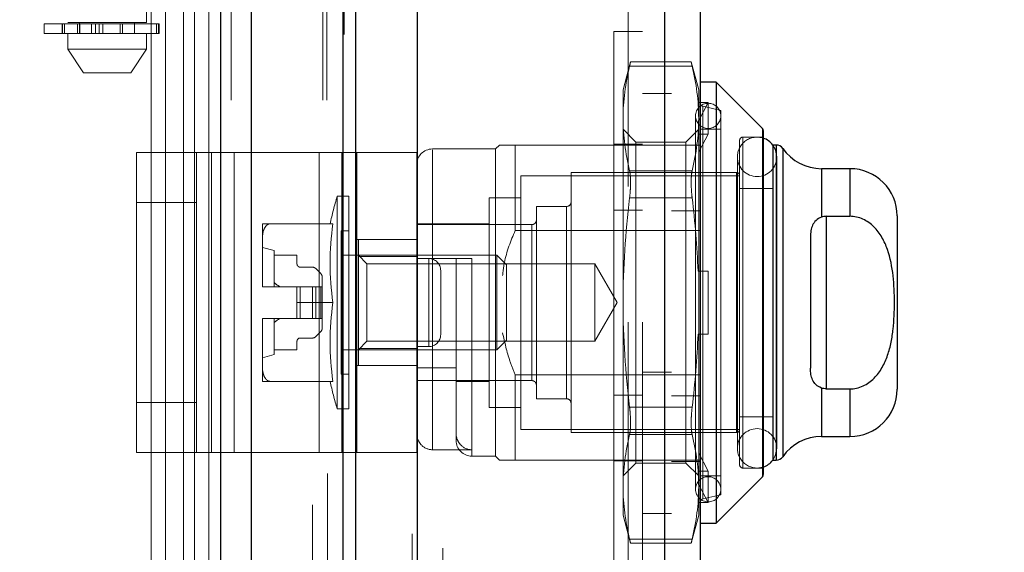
# Model space of a CAD drawing. Header units: inches. Extents: x 0.2 to 10.8, y 0.2 to 8.2.
# Tile 40 of 176: x 1.9144 to 2.0375, y 2.8939 to 2.9605. Entities that reach past the tile are written whole.
import ezdxf

# ---------------------------------------------------------------- set-up
doc = ezdxf.new("R2010")
doc.units = ezdxf.units.IN
doc.header["$MEASUREMENT"] = 0
doc.linetypes.add('HIDDEN', pattern=[0.07500000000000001, 0.05, -0.025])
doc.layers.add('DIMENSIONS', color=140, linetype='Continuous')
doc.styles.add('SLDTEXTSTYLE0', font='TXT', dxfattribs={"width": 0.7})
doc.dimstyles.new('SLDDIMSTYLE1', dxfattribs={"dimtxt": 0.0849609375, "dimasz": 0.13, "dimexe": 0, "dimexo": 0.0625, "dimgap": 0.021240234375, "dimtad": 0, "dimtih": 1, "dimtoh": 1, "dimlfac": 20, "dimrnd": 1e-09, "dimzin": 12, "dimdsep": 46, "dimtxsty": 'SLDTEXTSTYLE0', "dimsah": 1, "dimcen": 0.09, "dimadec": 0, "dimazin": 3, "dimtfac": 1, "dimtmove": 0, "dimatfit": 0, "dimfxl": 0, "dimfrac": 2, "dimtolj": 1, "dimtzin": 12, "dimarcsym": 0})

# ---------------------------------------------------------------- blocks, each defined once
blk = doc.blocks.new('_D_13')
at = {"layer": 'DIMENSIONS'}
for p, q in [((2.278416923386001, 2.837939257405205), (2.278416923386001, 3.087939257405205)), ((1.92813862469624, 2.837939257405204), (2.403416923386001, 2.837939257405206)), ((1.990853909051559, 2.746839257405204), (2.403416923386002, 2.746839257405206)), ((2.278416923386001, 2.506425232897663), (2.278416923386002, 2.746839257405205)), ((2.387854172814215, 2.506425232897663), (2.278416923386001, 2.506425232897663)), ((2.54104424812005, 2.506425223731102), (2.512514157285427, 2.506425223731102)), ((2.512514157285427, 2.506425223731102), (2.512514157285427, 2.371394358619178)), ((2.79351340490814, 2.506425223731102), (2.822043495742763, 2.506425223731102)), ((2.822043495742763, 2.506425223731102), (2.822043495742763, 2.371394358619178)), ((2.512514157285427, 2.371394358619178), (2.54104424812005, 2.371394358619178)), ((2.822043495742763, 2.371394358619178), (2.79351340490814, 2.371394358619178))]:
    blk.add_line(p, q, dxfattribs=at)
for points in [[(2.278416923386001, 2.837939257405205), (2.298416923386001, 2.967939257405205), (2.258416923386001, 2.967939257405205)], [(2.278416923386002, 2.746839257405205), (2.258416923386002, 2.616839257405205), (2.298416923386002, 2.616839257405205)]]:
    blk.add_solid(points, dxfattribs=at)
at = {"layer": 'DIMENSIONS', "char_height": 0.08333333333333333, "attachment_point": 1, "style": 'SLDTEXTSTYLE0'}
for s, insert in [('1.82', (2.541044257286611, 2.632867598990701)), ('46.3', (2.54104424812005, 2.478816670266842))]:
    blk.add_mtext(s, dxfattribs=dict(at, insert=insert))

msp = doc.modelspace()

# ---------------------------------------------------------------- linework, layer by layer
at = {"color": 7, "linetype": 'Continuous', "lineweight": 25}
for p, q in [((1.939580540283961, 2.750439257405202), (1.939580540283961, 5.117936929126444)), ((1.943398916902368, 2.750439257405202), (1.943398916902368, 5.117228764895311)), ((1.95484450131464, 2.750439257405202), (1.954844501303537, 5.111844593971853)), ((1.956426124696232, 2.750439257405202), (1.956426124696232, 5.111689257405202)), ((1.964107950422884, 5.096275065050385), (1.964107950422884, 2.766110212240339)), ((1.995020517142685, 5.090824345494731), (1.99502051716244, 2.771560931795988)), ((1.999482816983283, 5.08905725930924), (1.999482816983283, 2.773328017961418)), ((2.001451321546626, 2.952708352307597), (1.999482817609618, 2.952708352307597)), ((2.007241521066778, 2.946918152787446), (2.001451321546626, 2.952708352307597)), ((2.001451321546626, 2.952708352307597), (2.001451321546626, 2.897590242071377)), ((2.007241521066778, 2.946918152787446), (2.007241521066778, 2.903380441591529)), ((2.00735683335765, 2.94663976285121), (2.00735683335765, 2.90365883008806)), ((2.008537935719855, 2.944834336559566), (2.008537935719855, 2.905464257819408)), ((2.008982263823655, 2.944834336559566), (2.008555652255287, 2.944834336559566)), ((2.008982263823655, 2.944834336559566), (2.008982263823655, 2.905464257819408)), ((2.009789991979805, 2.944412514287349), (2.009789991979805, 2.905886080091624)), ((2.018183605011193, 2.941881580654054), (2.014636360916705, 2.941881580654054)), ((2.014636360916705, 2.941881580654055), (2.014636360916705, 2.935821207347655)), ((2.018183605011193, 2.941881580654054), (2.018183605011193, 2.935931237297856)), ((2.015230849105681, 2.935931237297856), (2.015230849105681, 2.914367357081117)), ((2.015230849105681, 2.935931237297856), (2.018183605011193, 2.935931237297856)), ((2.024089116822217, 2.935976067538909), (2.024089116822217, 2.914322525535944)), ((2.013262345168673, 2.933362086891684), (2.013262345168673, 2.91693650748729)), ((2.014636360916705, 2.91447738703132), (2.014636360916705, 2.90841701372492)), ((2.015230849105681, 2.914367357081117), (2.018183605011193, 2.914367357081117)), ((2.018183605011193, 2.914367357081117), (2.018183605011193, 2.90841701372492)), ((2.014636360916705, 2.90841701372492), (2.018183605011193, 2.90841701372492)), ((2.008555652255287, 2.905464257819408), (2.008982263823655, 2.905464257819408)), ((2.001451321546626, 2.897590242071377), (2.007241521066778, 2.903380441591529)), ((1.999482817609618, 2.897590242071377), (2.001451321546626, 2.897590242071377))]:
    msp.add_line(p, q, dxfattribs=at)
at = {"color": 7, "linetype": 'HIDDEN', "lineweight": 18}
for p, q in [((1.939580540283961, 5.117936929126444), (1.939580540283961, 2.750439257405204)), ((1.939580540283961, 5.117936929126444), (1.939580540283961, 2.750439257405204)), ((1.939580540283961, 2.750439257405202), (1.939580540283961, 5.117936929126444)), ((1.940853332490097, 2.750439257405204), (1.940853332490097, 5.117228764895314)), ((1.940853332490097, 2.750439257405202), (1.940853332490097, 5.117228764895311)), ((1.943398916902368, 2.750439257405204), (1.943398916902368, 5.117228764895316)), ((1.952298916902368, 2.750439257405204), (1.952298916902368, 5.111844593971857)), ((1.952298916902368, 2.750439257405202), (1.952298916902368, 5.111844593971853)), ((1.952826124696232, 2.750439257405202), (1.952826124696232, 5.111689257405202)), ((1.95484450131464, 2.750439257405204), (1.95484450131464, 5.111844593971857)), ((1.954997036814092, 2.75862799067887), (1.954997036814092, 5.103757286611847)), ((1.966643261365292, 2.764109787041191), (1.966643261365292, 5.098275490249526)), ((1.966643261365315, 2.764109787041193), (1.966643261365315, 5.098275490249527)), ((1.963482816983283, 5.096275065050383), (1.963482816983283, 2.766110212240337)), ((1.966388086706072, 2.766512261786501), (1.966388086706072, 5.095873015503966)), ((1.966693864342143, 2.766566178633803), (1.966693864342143, 5.09581909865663)), ((1.967925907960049, 2.767150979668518), (1.967925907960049, 5.095234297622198)), ((1.95695016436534, 2.767602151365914), (1.95695016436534, 5.09478505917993)), ((1.967330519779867, 5.09448681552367), (1.967330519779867, 2.767903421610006)), ((1.954032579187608, 5.092953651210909), (1.954032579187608, 2.769426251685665)), ((1.964046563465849, 5.092858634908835), (1.964046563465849, 2.76952664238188)), ((1.964062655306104, 2.76940081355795), (1.964062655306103, 5.092984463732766)), ((1.964333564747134, 2.769979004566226), (1.964333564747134, 5.092406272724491)), ((1.964333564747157, 2.769979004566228), (1.964333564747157, 5.092406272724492)), ((1.969364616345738, 2.770695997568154), (1.969364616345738, 5.091692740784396)), ((1.975871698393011, 5.091942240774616), (1.975871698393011, 2.770446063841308)), ((1.976730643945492, 2.769889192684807), (1.976730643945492, 5.09249608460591)), ((1.967944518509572, 2.771679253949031), (1.967944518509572, 5.090706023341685)), ((1.994395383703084, 5.090824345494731), (1.994395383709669, 2.771560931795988)), ((1.994395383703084, 2.771560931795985), (1.994395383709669, 5.090824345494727)), ((1.995020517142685, 2.771560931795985), (1.99502051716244, 5.090824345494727)), ((1.976380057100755, 2.77307063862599), (1.976380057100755, 5.089314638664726)), ((1.977438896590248, 2.772313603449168), (1.977438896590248, 5.090053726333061)), ((1.995882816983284, 5.089057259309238), (1.995882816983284, 2.773328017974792)), ((1.9590121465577, 2.774365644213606), (1.9590121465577, 5.088018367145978)), ((1.982390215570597, 2.773852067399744), (1.982390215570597, 5.088533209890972)), ((1.982649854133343, 2.774290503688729), (1.982649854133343, 5.088094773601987)), ((1.954735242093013, 5.083694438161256), (1.954735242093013, 2.778692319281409)), ((1.964736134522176, 2.779420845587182), (1.964736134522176, 5.082964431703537)), ((1.964736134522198, 2.779420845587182), (1.964736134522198, 5.082964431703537)), ((1.965241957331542, 2.778920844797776), (1.965241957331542, 5.083464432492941)), ((1.965241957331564, 2.778920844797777), (1.965241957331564, 5.083464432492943)), ((1.966486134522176, 5.083464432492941), (1.966486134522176, 2.778920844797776)), ((1.966486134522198, 2.778920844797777), (1.966486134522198, 5.083464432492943)), ((1.966736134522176, 2.779170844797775), (1.966736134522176, 5.083214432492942)), ((1.968486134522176, 5.083214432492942), (1.968486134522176, 2.779170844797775)), ((1.968736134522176, 2.778920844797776), (1.968736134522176, 5.083464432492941)), ((1.968736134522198, 5.083464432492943), (1.968736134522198, 2.778920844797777)), ((1.969440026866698, 2.778920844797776), (1.969440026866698, 5.083464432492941)), ((1.972019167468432, 2.779470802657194), (1.972019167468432, 5.082923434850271)), ((1.97494239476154, 2.778920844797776), (1.97494239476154, 5.083464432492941)), ((1.977009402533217, 2.778920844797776), (1.977009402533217, 5.083464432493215)), ((1.977136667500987, 2.779318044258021), (1.977136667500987, 5.083067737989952)), ((1.980630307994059, 2.778920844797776), (1.980630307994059, 5.083464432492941)), ((1.982149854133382, 2.778920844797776), (1.982149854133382, 5.083464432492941)), ((1.982149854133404, 2.778920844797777), (1.982149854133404, 5.083464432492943)), ((1.964882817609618, 2.780717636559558), (1.964882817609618, 5.081667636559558)), ((1.970214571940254, 5.080716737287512), (1.970214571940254, 2.781651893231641)), ((1.97234762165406, 2.781497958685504), (1.97234762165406, 5.080887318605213)), ((1.972347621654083, 2.781497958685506), (1.972347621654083, 5.080887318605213)), ((1.97804536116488, 2.780940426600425), (1.97804536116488, 5.08144485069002)), ((1.964693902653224, 2.783068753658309), (1.964693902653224, 5.079316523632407)), ((1.964693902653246, 2.783068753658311), (1.964693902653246, 5.07931652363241)), ((1.974781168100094, 5.080227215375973), (1.974781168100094, 2.782158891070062)), ((1.964365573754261, 2.783532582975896), (1.964365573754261, 5.078852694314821)), ((1.964365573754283, 2.783532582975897), (1.964365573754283, 5.078852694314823)), ((1.955170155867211, 5.07686590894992), (1.955170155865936, 2.785539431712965)), ((1.955170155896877, 5.076844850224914), (1.955170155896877, 2.785519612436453)), ((1.957650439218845, 2.785986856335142), (1.957650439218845, 5.076398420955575)), ((1.951026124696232, 2.799889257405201), (1.951026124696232, 5.062439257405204)), ((1.951026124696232, 2.799889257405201), (1.951026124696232, 5.062439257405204)), ((1.951026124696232, 2.799889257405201), (1.951026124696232, 5.062439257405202)), ((1.951026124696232, 2.799889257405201), (1.951026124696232, 5.062439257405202)), ((1.990482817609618, 2.822717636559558), (1.990482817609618, 5.039667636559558)), ((1.990482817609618, 2.822717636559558), (1.990482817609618, 5.039667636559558)), ((1.990482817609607, 5.039667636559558), (1.990482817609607, 2.822717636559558)), ((1.990482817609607, 5.039667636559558), (1.990482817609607, 2.822717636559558)), ((1.992282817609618, 2.822717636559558), (1.992282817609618, 5.039667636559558)), ((1.930876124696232, 2.869089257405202), (1.930876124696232, 3.200189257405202)), ((1.930876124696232, 2.869089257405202), (1.930876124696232, 3.200189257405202)), ((1.932676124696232, 2.869089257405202), (1.932676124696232, 3.200189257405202)), ((1.936276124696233, 2.869089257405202), (1.936276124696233, 3.200189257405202)), ((1.938076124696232, 2.869089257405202), (1.938076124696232, 3.200189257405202)), ((1.938076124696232, 2.869089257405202), (1.938076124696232, 3.200189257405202)), ((1.920432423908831, 3.107801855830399), (1.920432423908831, 2.960164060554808)), ((1.93027494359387, 2.960164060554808), (1.93027494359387, 3.107801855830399)), ((1.934926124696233, 2.990264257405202), (1.934926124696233, 2.799889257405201)), ((1.917479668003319, 2.959967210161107), (1.931783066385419, 2.959967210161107)), ((1.917479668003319, 2.959967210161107), (1.917479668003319, 2.958786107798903)), ((1.919751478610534, 2.959967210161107), (1.919751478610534, 2.958786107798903)), ((1.919773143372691, 2.959967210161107), (1.919773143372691, 2.958786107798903)), ((1.919773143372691, 2.958786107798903), (1.919773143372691, 2.959967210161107)), ((1.920043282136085, 2.958786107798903), (1.920043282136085, 2.959967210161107)), ((1.920043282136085, 2.959967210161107), (1.920043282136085, 2.958786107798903)), ((1.925353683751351, 2.960164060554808), (1.920432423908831, 2.960164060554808)), ((1.921665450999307, 2.959967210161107), (1.921665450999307, 2.958786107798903)), ((1.921665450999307, 2.958786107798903), (1.921665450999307, 2.959967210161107)), ((1.921908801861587, 2.960164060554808), (1.921908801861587, 2.958786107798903)), ((1.921908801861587, 2.959967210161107), (1.921908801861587, 2.958786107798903)), ((1.921952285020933, 2.958786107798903), (1.921952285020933, 2.959967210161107)), ((1.921952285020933, 2.959967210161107), (1.921952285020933, 2.958786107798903)), ((1.921957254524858, 2.958786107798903), (1.921957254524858, 2.959967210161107)), ((1.923421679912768, 2.958786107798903), (1.923421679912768, 2.959967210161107)), ((1.923421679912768, 2.959967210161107), (1.923421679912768, 2.958786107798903)), ((1.923930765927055, 2.959967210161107), (1.923930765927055, 2.958786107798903)), ((1.923930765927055, 2.958786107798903), (1.923930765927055, 2.959967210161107)), ((1.924365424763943, 2.958786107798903), (1.924365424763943, 2.959967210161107)), ((1.924365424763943, 2.959967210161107), (1.924365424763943, 2.958786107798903)), ((1.924808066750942, 2.959967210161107), (1.924808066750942, 2.958786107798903)), ((1.924808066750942, 2.958786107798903), (1.924808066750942, 2.959967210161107)), ((1.93027494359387, 2.960164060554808), (1.925353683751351, 2.960164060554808)), ((1.927002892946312, 2.958786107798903), (1.927002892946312, 2.959967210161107)), ((1.927002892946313, 2.959967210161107), (1.927002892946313, 2.958786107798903)), ((1.927276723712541, 2.959967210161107), (1.927276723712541, 2.958786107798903)), ((1.927276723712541, 2.958786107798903), (1.927276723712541, 2.959967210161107)), ((1.928798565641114, 2.958786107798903), (1.928798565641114, 2.960164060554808)), ((1.931546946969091, 2.958786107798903), (1.931546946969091, 2.959967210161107)), ((1.931546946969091, 2.959967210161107), (1.931546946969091, 2.958786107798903)), ((1.931783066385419, 2.958786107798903), (1.931783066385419, 2.959967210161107)), ((1.931783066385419, 2.959967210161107), (1.931783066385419, 2.958786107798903)), ((1.931783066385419, 2.959967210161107), (1.931855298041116, 2.959967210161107)), ((1.931855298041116, 2.958786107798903), (1.931855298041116, 2.959967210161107)), ((1.931783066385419, 2.958786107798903), (1.917479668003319, 2.958786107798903)), ((1.920432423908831, 2.958786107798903), (1.920432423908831, 2.956817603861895)), ((1.93027494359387, 2.956817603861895), (1.93027494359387, 2.958786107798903)), ((1.931855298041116, 2.958786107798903), (1.931783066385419, 2.958786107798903)), ((1.988682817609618, 2.891299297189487), (1.988682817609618, 2.958999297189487)), ((1.992282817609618, 2.958999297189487), (1.988682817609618, 2.958999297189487)), ((1.920432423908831, 2.956817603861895), (1.925353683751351, 2.956817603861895)), ((1.920432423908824, 2.956817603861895), (1.922400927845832, 2.953864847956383)), ((1.925353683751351, 2.956817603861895), (1.93027494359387, 2.956817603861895)), ((1.928306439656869, 2.953864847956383), (1.930274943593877, 2.956817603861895)), ((1.99077552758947, 2.955226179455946), (1.989837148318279, 2.951724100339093)), ((1.998471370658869, 2.954698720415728), (1.990651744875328, 2.954698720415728)), ((1.998471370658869, 2.954698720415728), (1.990651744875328, 2.954698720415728)), ((1.998359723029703, 2.955226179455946), (1.990763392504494, 2.955226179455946)), ((1.999285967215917, 2.951724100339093), (1.998347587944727, 2.955226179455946)), ((1.922400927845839, 2.953864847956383), (1.925353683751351, 2.953864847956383)), ((1.925353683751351, 2.953864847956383), (1.928306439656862, 2.953864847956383)), ((1.98983714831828, 2.951724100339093), (1.98983714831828, 2.948163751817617)), ((1.999285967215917, 2.951724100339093), (1.999285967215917, 2.948163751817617)), ((1.995882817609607, 2.951292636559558), (1.992282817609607, 2.951292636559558)), ((1.999208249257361, 2.950132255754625), (1.999285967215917, 2.949878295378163)), ((2.000467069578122, 2.950132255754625), (1.999208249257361, 2.950132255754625)), ((1.999285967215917, 2.947916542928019), (2.000467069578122, 2.950132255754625)), ((2.002041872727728, 2.949165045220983), (1.999787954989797, 2.949685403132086)), ((1.999787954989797, 2.900613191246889), (1.999787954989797, 2.949597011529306)), ((2.000467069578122, 2.946195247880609), (2.000467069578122, 2.950132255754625)), ((1.98983714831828, 2.948163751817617), (1.98983714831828, 2.925149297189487)), ((1.998892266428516, 2.948476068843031), (1.998892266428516, 2.901822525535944)), ((1.999285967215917, 2.948163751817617), (1.999285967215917, 2.929086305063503)), ((2.002041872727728, 2.949165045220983), (2.002041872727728, 2.901133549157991)), ((1.99143557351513, 2.945204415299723), (1.989837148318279, 2.946802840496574)), ((1.999285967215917, 2.946802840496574), (1.997687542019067, 2.945204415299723)), ((2.002041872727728, 2.946802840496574), (1.999482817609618, 2.946802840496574)), ((2.007241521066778, 2.903380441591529), (2.007241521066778, 2.946918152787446)), ((2.000467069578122, 2.946195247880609), (1.999208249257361, 2.946195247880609)), ((1.999208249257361, 2.946195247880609), (1.999285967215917, 2.945941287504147)), ((1.999285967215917, 2.943979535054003), (2.000467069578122, 2.946195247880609)), ((2.004797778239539, 2.904480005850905), (2.004797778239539, 2.94581858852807)), ((2.00735683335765, 2.94581858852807), (2.004797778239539, 2.94581858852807)), ((1.973892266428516, 2.944342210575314), (1.966018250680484, 2.944342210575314)), ((1.974384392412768, 2.944834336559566), (1.973892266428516, 2.944342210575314)), ((1.973892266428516, 2.944342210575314), (1.973892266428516, 2.90595638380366)), ((1.976352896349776, 2.944834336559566), (1.976352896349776, 2.934170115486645)), ((1.976352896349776, 2.944834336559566), (1.995882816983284, 2.944834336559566)), ((1.988682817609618, 2.944924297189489), (1.992282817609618, 2.944924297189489)), ((1.99143557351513, 2.945204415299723), (1.99143557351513, 2.905094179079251)), ((1.997687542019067, 2.945204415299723), (1.99143557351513, 2.945204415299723)), ((1.995882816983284, 2.944834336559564), (1.999482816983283, 2.944834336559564)), ((1.997687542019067, 2.945204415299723), (1.997687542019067, 2.905094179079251)), ((2.004404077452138, 2.945424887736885), (2.004404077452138, 2.904873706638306)), ((2.008555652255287, 2.944834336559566), (2.008537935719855, 2.944834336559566)), ((2.008982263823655, 2.905464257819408), (2.008982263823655, 2.944834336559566)), ((2.009789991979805, 2.905886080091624), (2.009789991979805, 2.944412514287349)), ((1.929049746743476, 2.906400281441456), (1.929049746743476, 2.943900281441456)), ((1.929049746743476, 2.943900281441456), (1.938425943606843, 2.943900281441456)), ((1.936549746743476, 2.906400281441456), (1.936549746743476, 2.943900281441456)), ((1.938425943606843, 2.906400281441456), (1.938425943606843, 2.943900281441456)), ((1.938425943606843, 2.943900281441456), (1.951861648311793, 2.943900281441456)), ((1.94123784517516, 2.906400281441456), (1.94123784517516, 2.943900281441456)), ((1.951861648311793, 2.906400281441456), (1.951861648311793, 2.943900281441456)), ((1.951861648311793, 2.943900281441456), (1.956549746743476, 2.943900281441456)), ((1.95467354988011, 2.906400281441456), (1.95467354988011, 2.943900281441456)), ((1.956549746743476, 2.943900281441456), (1.956549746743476, 2.906400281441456)), ((1.964049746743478, 2.943900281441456), (1.956549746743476, 2.943900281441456)), ((1.964049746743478, 2.943900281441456), (1.964049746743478, 2.906400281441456)), ((1.966018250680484, 2.906764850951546), (1.966018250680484, 2.944251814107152)), ((2.00412651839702, 2.94335795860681), (2.00412651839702, 2.906940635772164)), ((2.009047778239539, 2.906940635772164), (2.009047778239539, 2.94335795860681)), ((2.014636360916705, 2.935821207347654), (2.014636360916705, 2.941881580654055)), ((2.018183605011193, 2.935931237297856), (2.018183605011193, 2.941881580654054)), ((1.977041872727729, 2.940995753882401), (1.977041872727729, 2.909302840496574)), ((2.004404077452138, 2.940995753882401), (1.977041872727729, 2.940995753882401)), ((1.983341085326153, 2.941389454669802), (1.983341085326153, 2.908909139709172)), ((2.004010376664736, 2.941389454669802), (1.983341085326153, 2.941389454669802)), ((1.99847137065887, 2.941628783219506), (1.990651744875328, 2.941628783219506)), ((1.998471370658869, 2.941628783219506), (1.990651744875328, 2.941628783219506)), ((2.004010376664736, 2.908909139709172), (2.004010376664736, 2.941389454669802)), ((2.008537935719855, 2.939420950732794), (2.004404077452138, 2.939420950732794)), ((1.954120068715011, 2.93843669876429), (1.954120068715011, 2.911861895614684)), ((1.955585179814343, 2.93843669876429), (1.954120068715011, 2.93843669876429)), ((1.955585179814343, 2.93843669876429), (1.955585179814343, 2.911861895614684)), ((1.973104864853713, 2.93823984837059), (1.973104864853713, 2.912058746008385)), ((1.977041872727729, 2.93823984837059), (1.973104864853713, 2.93823984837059)), ((1.99847137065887, 2.938219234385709), (1.990651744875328, 2.938219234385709)), ((1.998471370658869, 2.93821923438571), (1.990651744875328, 2.938219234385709)), ((1.936549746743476, 2.937650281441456), (1.929049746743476, 2.937650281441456)), ((1.979010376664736, 2.937157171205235), (1.979010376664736, 2.913141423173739)), ((1.982750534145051, 2.937157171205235), (1.979010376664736, 2.937157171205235)), ((1.982750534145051, 2.913141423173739), (1.982750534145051, 2.937157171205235)), ((1.988682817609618, 2.936699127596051), (1.992282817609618, 2.936699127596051)), ((1.995882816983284, 2.936609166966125), (1.999482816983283, 2.936609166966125)), ((2.015230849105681, 2.935931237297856), (2.015230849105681, 2.914367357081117)), ((1.944758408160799, 2.934991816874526), (1.944758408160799, 2.932930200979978)), ((1.953586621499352, 2.934991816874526), (1.94570457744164, 2.934991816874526)), ((1.973104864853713, 2.934991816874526), (1.964049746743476, 2.934991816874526)), ((1.978419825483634, 2.934893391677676), (1.964049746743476, 2.934893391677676)), ((1.978419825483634, 2.915405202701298), (1.978419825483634, 2.934802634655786)), ((1.954600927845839, 2.934105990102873), (1.954600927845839, 2.916192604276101)), ((1.955585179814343, 2.934105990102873), (1.954600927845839, 2.934105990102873)), ((1.976352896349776, 2.934170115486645), (1.999482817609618, 2.934170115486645)), ((1.944758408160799, 2.932930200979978), (1.944758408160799, 2.927210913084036)), ((1.946234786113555, 2.931645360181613), (1.944758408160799, 2.932039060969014)), ((1.964049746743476, 2.933025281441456), (1.956549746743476, 2.933025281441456)), ((1.956766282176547, 2.933023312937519), (1.956766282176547, 2.930889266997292)), ((1.956766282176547, 2.933023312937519), (1.964049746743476, 2.933023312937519)), ((1.946234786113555, 2.931645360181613), (1.946234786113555, 2.927117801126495)), ((1.946234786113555, 2.931054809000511), (1.949089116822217, 2.931054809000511)), ((1.949089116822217, 2.931054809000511), (1.949089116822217, 2.929972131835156)), ((1.974062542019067, 2.931054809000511), (1.954600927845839, 2.931054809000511)), ((1.957832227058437, 2.929988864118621), (1.956766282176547, 2.931054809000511)), ((1.956766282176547, 2.930889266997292), (1.964049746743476, 2.930889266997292)), ((1.956766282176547, 2.930889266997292), (1.956766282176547, 2.919409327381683)), ((1.974062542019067, 2.931054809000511), (1.974062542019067, 2.919243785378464)), ((1.975270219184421, 2.929847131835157), (1.974062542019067, 2.931054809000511)), ((1.949482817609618, 2.929578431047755), (1.951009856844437, 2.929578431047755)), ((1.957832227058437, 2.929988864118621), (1.957832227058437, 2.920309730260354)), ((1.986291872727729, 2.929988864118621), (1.957832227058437, 2.929988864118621)), ((1.964049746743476, 2.930661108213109), (1.968971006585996, 2.930661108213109)), ((1.965549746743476, 2.930650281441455), (1.964049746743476, 2.930650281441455)), ((1.965549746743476, 2.919650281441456), (1.965549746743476, 2.930650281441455)), ((1.965549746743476, 2.930650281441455), (1.965549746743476, 2.919650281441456)), ((1.968971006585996, 2.916994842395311), (1.968971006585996, 2.930661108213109)), ((1.970939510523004, 2.930661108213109), (1.970939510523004, 2.906043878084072)), ((1.975270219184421, 2.929847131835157), (1.975270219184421, 2.920451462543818)), ((1.986291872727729, 2.929988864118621), (1.986291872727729, 2.920309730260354)), ((1.989085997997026, 2.925149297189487), (1.986291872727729, 2.929988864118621)), ((1.951427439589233, 2.929405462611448), (1.952065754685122, 2.928767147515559)), ((1.952238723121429, 2.928349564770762), (1.952238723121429, 2.927117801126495)), ((1.967049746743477, 2.921150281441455), (1.967049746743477, 2.929150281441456)), ((1.999208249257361, 2.929086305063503), (2.000467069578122, 2.929086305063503)), ((1.999285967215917, 2.921212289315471), (1.999285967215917, 2.929086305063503)), ((2.000467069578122, 2.921212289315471), (2.000467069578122, 2.929086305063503)), ((1.944758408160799, 2.927210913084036), (1.944758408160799, 2.927117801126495)), ((1.944758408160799, 2.927117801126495), (1.94475901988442, 2.927117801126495)), ((1.94475901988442, 2.927117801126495), (1.949089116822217, 2.927117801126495)), ((1.949089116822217, 2.927117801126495), (1.949089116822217, 2.925149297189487)), ((1.949482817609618, 2.927117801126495), (1.949089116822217, 2.927117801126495)), ((1.949482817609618, 2.927117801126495), (1.949482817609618, 2.92318079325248)), ((1.951009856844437, 2.927117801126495), (1.949482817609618, 2.927117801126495)), ((1.949482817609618, 2.927117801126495), (1.949482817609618, 2.92318079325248)), ((1.951427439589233, 2.927117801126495), (1.951009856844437, 2.927117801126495)), ((1.951009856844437, 2.927117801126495), (1.951009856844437, 2.92318079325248)), ((1.951009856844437, 2.927117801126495), (1.951009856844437, 2.92318079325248)), ((1.951427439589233, 2.927117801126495), (1.951427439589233, 2.92318079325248)), ((1.952065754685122, 2.927117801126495), (1.951427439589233, 2.927117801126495)), ((1.951427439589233, 2.927117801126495), (1.951427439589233, 2.92318079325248)), ((1.952065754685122, 2.927117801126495), (1.952065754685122, 2.92318079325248)), ((1.952238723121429, 2.927117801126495), (1.952065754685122, 2.927117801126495)), ((1.952065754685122, 2.927117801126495), (1.952065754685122, 2.92318079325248)), ((1.952238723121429, 2.927117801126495), (1.952238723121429, 2.92318079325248)), ((1.953586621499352, 2.925149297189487), (1.949089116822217, 2.925149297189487)), ((1.949089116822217, 2.92318079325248), (1.949089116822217, 2.925149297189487)), ((1.986291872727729, 2.920309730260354), (1.989085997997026, 2.925149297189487)), ((1.98983714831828, 2.925149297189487), (1.98983714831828, 2.902134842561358)), ((1.944758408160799, 2.92318079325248), (1.944758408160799, 2.923087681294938)), ((1.944758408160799, 2.92318079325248), (1.94475901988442, 2.92318079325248)), ((1.944758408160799, 2.923087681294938), (1.944758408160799, 2.917368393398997)), ((1.94475901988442, 2.92318079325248), (1.949089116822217, 2.92318079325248)), ((1.946234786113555, 2.92318079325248), (1.946234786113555, 2.918653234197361)), ((1.949482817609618, 2.92318079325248), (1.949089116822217, 2.92318079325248)), ((1.951009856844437, 2.92318079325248), (1.949482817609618, 2.92318079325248)), ((1.951427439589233, 2.92318079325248), (1.951009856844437, 2.92318079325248)), ((1.952065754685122, 2.92318079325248), (1.951427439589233, 2.92318079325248)), ((1.952238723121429, 2.92318079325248), (1.952065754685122, 2.92318079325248)), ((1.952238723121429, 2.92318079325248), (1.952238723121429, 2.921949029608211)), ((1.952065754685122, 2.921531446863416), (1.951427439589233, 2.920893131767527)), ((1.999208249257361, 2.921212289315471), (2.000467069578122, 2.921212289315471)), ((1.999285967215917, 2.921212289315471), (1.999285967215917, 2.902134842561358)), ((1.949089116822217, 2.920326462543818), (1.949089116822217, 2.919243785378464)), ((1.951009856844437, 2.920720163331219), (1.949482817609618, 2.920720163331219)), ((1.956766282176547, 2.919243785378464), (1.957832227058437, 2.920309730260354)), ((1.957832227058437, 2.920309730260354), (1.986291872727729, 2.920309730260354)), ((1.974062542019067, 2.919243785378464), (1.975270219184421, 2.920451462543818)), ((1.944758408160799, 2.91825953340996), (1.946234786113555, 2.918653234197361)), ((1.949089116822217, 2.919243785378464), (1.946234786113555, 2.919243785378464)), ((1.954600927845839, 2.919243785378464), (1.974062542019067, 2.919243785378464)), ((1.956766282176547, 2.919409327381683), (1.956766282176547, 2.917275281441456)), ((1.956766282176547, 2.919409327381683), (1.964049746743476, 2.919409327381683)), ((1.965549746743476, 2.919650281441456), (1.964049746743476, 2.919650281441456)), ((1.944758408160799, 2.917368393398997), (1.944758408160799, 2.915306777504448)), ((1.964049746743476, 2.917275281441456), (1.956549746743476, 2.917275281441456)), ((1.954600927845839, 2.916192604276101), (1.955585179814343, 2.916192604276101)), ((1.964049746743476, 2.916994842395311), (1.968971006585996, 2.916994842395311)), ((1.968971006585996, 2.916994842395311), (1.968971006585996, 2.908830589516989)), ((1.976352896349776, 2.91612847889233), (1.976352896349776, 2.905464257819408)), ((1.976352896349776, 2.91612847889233), (1.999482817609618, 2.91612847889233)), ((1.992282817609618, 2.916467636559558), (1.995882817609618, 2.916467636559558)), ((1.953586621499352, 2.915306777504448), (1.945704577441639, 2.915306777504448)), ((1.964049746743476, 2.915405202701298), (1.978419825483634, 2.915405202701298)), ((1.968971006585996, 2.915306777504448), (1.973104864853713, 2.915306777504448)), ((1.988682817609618, 2.913599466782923), (1.992282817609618, 2.913599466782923)), ((2.014636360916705, 2.90841701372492), (2.014636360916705, 2.914477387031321)), ((2.018183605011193, 2.90841701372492), (2.018183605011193, 2.914367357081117)), ((1.936549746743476, 2.912650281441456), (1.929049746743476, 2.912650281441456)), ((1.979010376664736, 2.913141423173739), (1.982750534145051, 2.913141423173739)), ((1.995882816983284, 2.913509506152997), (1.999482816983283, 2.913509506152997)), ((1.954120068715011, 2.911861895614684), (1.955585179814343, 2.911861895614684)), ((1.973104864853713, 2.912058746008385), (1.977041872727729, 2.912058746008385)), ((1.998471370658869, 2.912079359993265), (1.990651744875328, 2.912079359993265)), ((1.998471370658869, 2.912079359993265), (1.990651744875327, 2.912079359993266)), ((2.004404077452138, 2.91087764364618), (2.008537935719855, 2.91087764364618)), ((1.968971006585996, 2.908830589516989), (1.968971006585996, 2.907924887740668)), ((1.977041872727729, 2.909302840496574), (2.004404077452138, 2.909302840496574)), ((1.983341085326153, 2.908909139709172), (2.004010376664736, 2.908909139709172)), ((1.998471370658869, 2.908669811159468), (1.990651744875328, 2.908669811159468)), ((1.998471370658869, 2.908669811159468), (1.990651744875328, 2.908669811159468)), ((1.929049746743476, 2.906400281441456), (1.938425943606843, 2.906400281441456)), ((1.938425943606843, 2.906400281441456), (1.951861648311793, 2.906400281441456)), ((1.951861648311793, 2.906400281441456), (1.956549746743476, 2.906400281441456)), ((1.964049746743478, 2.906400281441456), (1.956549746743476, 2.906400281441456)), ((1.966018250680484, 2.906764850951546), (1.970939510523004, 2.906764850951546)), ((2.000467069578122, 2.904103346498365), (1.999285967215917, 2.906319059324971)), ((1.970939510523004, 2.90595638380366), (1.973892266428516, 2.90595638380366)), ((1.973892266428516, 2.90595638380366), (1.974384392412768, 2.905464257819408)), ((1.976352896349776, 2.905464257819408), (1.999482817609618, 2.905464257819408)), ((1.988682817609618, 2.905374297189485), (1.992282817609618, 2.905374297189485)), ((1.989837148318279, 2.903495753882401), (1.99143557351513, 2.905094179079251)), ((1.99143557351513, 2.905094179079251), (1.997687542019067, 2.905094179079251)), ((1.995882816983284, 2.905284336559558), (1.999482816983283, 2.905284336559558)), ((1.997687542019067, 2.905094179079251), (1.999285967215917, 2.903495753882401)), ((2.008537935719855, 2.905464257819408), (2.008555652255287, 2.905464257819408)), ((1.999208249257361, 2.904103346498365), (1.999285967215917, 2.904357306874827)), ((1.999208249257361, 2.904103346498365), (2.000467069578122, 2.904103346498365)), ((2.000467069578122, 2.904103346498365), (2.000467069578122, 2.90016633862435)), ((2.004797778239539, 2.904480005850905), (2.00735683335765, 2.904480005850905)), ((1.999482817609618, 2.903495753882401), (2.002041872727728, 2.903495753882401)), ((1.98983714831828, 2.902134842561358), (1.98983714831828, 2.898574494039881)), ((2.000467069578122, 2.90016633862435), (1.999285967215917, 2.902382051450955)), ((1.999285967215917, 2.902134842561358), (1.999285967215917, 2.898574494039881)), ((1.999208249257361, 2.900166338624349), (1.999285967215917, 2.900420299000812)), ((1.999208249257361, 2.900166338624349), (2.000467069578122, 2.90016633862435)), ((1.999787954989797, 2.900613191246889), (2.002041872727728, 2.901133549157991)), ((1.989837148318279, 2.898574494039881), (1.99077552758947, 2.895072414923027)), ((1.992282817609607, 2.898792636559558), (1.995882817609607, 2.898792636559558)), ((1.998347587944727, 2.895072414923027), (1.999285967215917, 2.898574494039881)), ((1.998471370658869, 2.895599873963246), (1.990651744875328, 2.895599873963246)), ((1.998471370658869, 2.895599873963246), (1.990651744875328, 2.895599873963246)), ((1.990763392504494, 2.895072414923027), (1.998359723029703, 2.895072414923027))]:
    msp.add_line(p, q, dxfattribs=at)
at = {"color": 7, "linetype": 'HIDDEN', "lineweight": 18, "flags": 128}
for points in [[(1.952892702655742, 5.10379157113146), (1.952892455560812, 3.940455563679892), (1.952892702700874, 2.758583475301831)], [(1.952892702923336, 5.103791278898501), (1.952892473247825, 3.919013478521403), (1.952892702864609, 2.758591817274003)], [(1.954032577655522, 5.092967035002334), (1.954032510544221, 3.978602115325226), (1.954032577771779, 2.769419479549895)], [(1.954735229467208, 5.083693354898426), (1.954734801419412, 3.906823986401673), (1.954735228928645, 2.77869287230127)], [(1.959004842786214, 2.779709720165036), (1.959004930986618, 3.921905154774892), (1.959004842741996, 5.082669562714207)], [(2.009047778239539, 2.94335795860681), (2.008860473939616, 2.944299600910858), (2.008555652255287, 2.944834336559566)], [(2.008555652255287, 2.905464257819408), (2.008860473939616, 2.905998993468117), (2.009047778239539, 2.906940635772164)]]:
    msp.add_lwpolyline(points, dxfattribs=at)
at = {"color": 7, "linetype": 'HIDDEN', "lineweight": 18}
for centre, radius, start, end in [((2.000467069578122, 2.948476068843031), 0.001574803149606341, 0, 180), ((1.99987651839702, 2.950069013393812), 0.0003937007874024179, 180.0000000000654, 256.9999999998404), ((2.000467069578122, 2.948476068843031), 0.001574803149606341, 180, 0), ((2.00658714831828, 2.94335795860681), 0.002460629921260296, 71.77194722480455, 180), ((2.004797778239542, 2.945424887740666), 0.0003937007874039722, 90.00000000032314, 179.9999999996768), ((1.966018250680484, 2.942373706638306), 0.001968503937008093, 90, 180), ((2.00658714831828, 2.94335795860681), 0.002460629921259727, 180, 0), ((2.004010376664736, 2.940995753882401), 0.0003937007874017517, 0, 90), ((1.998270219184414, 2.925149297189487), 0.04610629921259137, 163.2503397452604, 167.6739543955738), ((1.982750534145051, 2.937747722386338), 0.0005905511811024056, 270.0000000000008, 0), ((1.987061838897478, 2.930070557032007), 0.03383502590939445, 171.6367379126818, 188.3632620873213), ((1.978419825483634, 2.935483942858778), 0.0005905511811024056, 270.0000000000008, 0), ((1.949482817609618, 2.929972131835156), 0.0003937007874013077, 180, 270.0000000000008), ((1.951009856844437, 2.928987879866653), 0.0005905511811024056, 45, 90), ((1.965549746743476, 2.929150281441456), 0.001500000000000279, 0, 90), ((1.951648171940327, 2.928349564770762), 0.0005905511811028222, 0, 45.00000000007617), ((1.951731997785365, 2.92721016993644), 0.006973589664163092, 179.9938942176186, 180.7589344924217), ((1.951731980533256, 2.927210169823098), 0.006973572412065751, 179.9938932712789, 180.7589354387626), ((1.987061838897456, 2.920228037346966), 0.03383502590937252, 171.6367379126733, 188.3632620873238), ((1.951731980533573, 2.923088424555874), 0.006973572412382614, 179.2410645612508, 180.0061067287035), ((1.951731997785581, 2.923088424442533), 0.006973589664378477, 179.241065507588, 180.0061057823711), ((1.951648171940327, 2.921949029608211), 0.0005905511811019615, 315.000000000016, 0), ((1.965549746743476, 2.921150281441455), 0.001500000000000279, 270.0000000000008, 0), ((1.949482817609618, 2.920326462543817), 0.0003937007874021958, 90, 179.9999999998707), ((1.951009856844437, 2.921310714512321), 0.0005905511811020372, 270.0000000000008, 315.0000000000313), ((1.998270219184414, 2.925149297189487), 0.04610629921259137, 192.326045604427, 196.7496602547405), ((1.978419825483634, 2.914814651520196), 0.0005905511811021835, 359.9999999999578, 90), ((1.982750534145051, 2.912550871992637), 0.0005905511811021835, 359.9999999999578, 90), ((2.004010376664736, 2.909302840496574), 0.0003937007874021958, 270.0000000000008, 0), ((2.00658714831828, 2.906940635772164), 0.002460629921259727, 0, 180), ((1.970939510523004, 2.907924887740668), 0.001968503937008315, 180.0000000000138, 270.0000000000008), ((2.00658714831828, 2.906940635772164), 0.002460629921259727, 180, 288.2280527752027), ((2.004797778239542, 2.904873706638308), 0.0003937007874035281, 180.000000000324, 269.9999999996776), ((2.000467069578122, 2.901822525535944), 0.001574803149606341, 0, 180), ((2.000467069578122, 2.901822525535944), 0.001574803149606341, 180, 0), ((1.99987651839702, 2.900229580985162), 0.0003937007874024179, 103.0000000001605, 180)]:
    msp.add_arc(centre, radius, start, end, dxfattribs=at)
at = {"color": 7, "linetype": 'Continuous', "lineweight": 25}
for centre, radius, start, end in [((2.006963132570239, 2.946639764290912), 0.0003937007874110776, 3.877732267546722e-10, 44.99999999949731), ((2.00658714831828, 2.94335795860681), 0.002460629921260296, 36.86989764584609, 71.77194722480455), ((2.008982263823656, 2.943850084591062), 0.0009842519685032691, 34.84990457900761, 90.00000000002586), ((2.014636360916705, 2.947787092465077), 0.005905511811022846, 214.8499045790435, 270.0000000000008), ((2.018183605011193, 2.93597606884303), 0.005905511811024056, 8.617182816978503e-12, 90), ((2.018183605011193, 2.914322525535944), 0.005905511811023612, 270.0000000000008, 0), ((2.014636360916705, 2.902511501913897), 0.005905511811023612, 90, 145.1500954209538), ((2.00658714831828, 2.906940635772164), 0.002460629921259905, 288.2280527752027, 323.1301023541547), ((2.008982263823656, 2.906448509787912), 0.0009842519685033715, 269.9999999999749, 325.150095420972), ((2.006963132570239, 2.903658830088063), 0.0003937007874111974, 315.0000000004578, 359.9999999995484)]:
    msp.add_arc(centre, radius, start, end, dxfattribs=at)
at = {"color": 7, "linetype": 'HIDDEN', "lineweight": 18}
for points in [[(1.990651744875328, 2.954698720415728), (1.990138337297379, 2.952527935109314), (1.98983714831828, 2.950350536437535), (1.98983714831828, 2.948163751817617)], [(1.999285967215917, 2.948163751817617), (1.999285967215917, 2.950350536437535), (1.998984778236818, 2.952527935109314), (1.998471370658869, 2.954698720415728)], [(1.98983714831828, 2.948163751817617), (1.98983714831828, 2.945976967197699), (1.990138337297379, 2.94379956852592), (1.990651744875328, 2.941628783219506)], [(1.998471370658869, 2.941628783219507), (1.998984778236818, 2.94379956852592), (1.999285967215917, 2.945976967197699), (1.999285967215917, 2.948163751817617)], [(1.990651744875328, 2.938219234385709), (1.990138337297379, 2.933877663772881), (1.989837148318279, 2.929522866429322), (1.989837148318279, 2.925149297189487)], [(1.999208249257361, 2.929086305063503), (1.999088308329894, 2.932140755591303), (1.99883029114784, 2.935184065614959), (1.998471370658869, 2.938219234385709)], [(1.946234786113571, 2.927630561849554), (1.946469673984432, 2.927462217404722), (1.946703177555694, 2.927291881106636), (1.946933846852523, 2.927117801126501)], [(1.989837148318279, 2.925149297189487), (1.989837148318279, 2.920775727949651), (1.990138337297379, 2.916420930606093), (1.990651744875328, 2.912079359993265)], [(1.946933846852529, 2.923180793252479), (1.946703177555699, 2.923006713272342), (1.946469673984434, 2.922836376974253), (1.946234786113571, 2.92266803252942)], [(1.998471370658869, 2.912079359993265), (1.99883029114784, 2.915114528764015), (1.999088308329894, 2.918157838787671), (1.999208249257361, 2.921212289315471)], [(1.98983714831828, 2.902134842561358), (1.98983714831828, 2.904321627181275), (1.990138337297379, 2.906499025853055), (1.990651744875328, 2.908669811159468)], [(1.999285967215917, 2.902134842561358), (1.999285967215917, 2.904321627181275), (1.998984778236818, 2.906499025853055), (1.998471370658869, 2.908669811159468)], [(1.990651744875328, 2.895599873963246), (1.990138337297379, 2.89777065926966), (1.98983714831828, 2.89994805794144), (1.98983714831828, 2.902134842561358)], [(1.998471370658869, 2.895599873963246), (1.998984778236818, 2.89777065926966), (1.999285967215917, 2.89994805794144), (1.999285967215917, 2.902134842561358)]]:
    msp.add_open_spline(points, degree=3, dxfattribs=at)
for points, knots in [([(1.990763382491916, 2.955174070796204), (1.990766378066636, 2.955186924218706), (1.99077656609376, 2.95523063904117), (1.99071768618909, 2.954977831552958), (1.990660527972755, 2.954735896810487), (1.990651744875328, 2.954698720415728)], [0, 0, 0, 0, 0.2606228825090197, 0.8863851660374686, 0.9999999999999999, 0.9999999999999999, 0.9999999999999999, 0.9999999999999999]), ([(1.998471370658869, 2.954698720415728), (1.998425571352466, 2.954893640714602), (1.998352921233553, 2.955202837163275), (1.998357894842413, 2.955181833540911), (1.998359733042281, 2.955174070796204)], [0, 0, 0, 0, 0.6304092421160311, 1, 1, 1, 1]), ([(1.976352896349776, 2.944834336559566), (1.975871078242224, 2.944834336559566), (1.974892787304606, 2.944834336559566), (1.974291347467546, 2.944834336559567), (1.974422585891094, 2.944834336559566), (1.97443990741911, 2.944834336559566)], [0, 0, 0, 0, 0.4572276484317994, 0.9283620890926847, 1, 1, 1, 1]), ([(1.990651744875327, 2.941628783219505), (1.990692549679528, 2.941456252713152), (1.990723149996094, 2.941248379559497), (1.990764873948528, 2.940762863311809), (1.990775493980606, 2.940485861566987), (1.990775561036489, 2.939892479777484), (1.990764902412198, 2.939568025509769), (1.990723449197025, 2.938906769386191), (1.990692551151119, 2.938564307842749), (1.990651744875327, 2.938219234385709)], [0, 0, 0, 0, 0.25, 0.25, 0.5, 0.5, 0.75, 0.75, 1, 1, 1, 1]), ([(1.99847137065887, 2.938219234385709), (1.998430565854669, 2.938564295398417), (1.998399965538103, 2.938902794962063), (1.998358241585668, 2.939566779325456), (1.998347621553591, 2.939889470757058), (1.998347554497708, 2.940483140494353), (1.998358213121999, 2.940761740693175), (1.998399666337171, 2.941245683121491), (1.998430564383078, 2.941456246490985), (1.99847137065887, 2.941628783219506)], [0, 0, 0, 0, 0.25, 0.25, 0.5, 0.5, 0.75, 0.75, 1, 1, 1, 1]), ([(1.94570457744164, 2.934991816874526), (1.945588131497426, 2.934984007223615), (1.945480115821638, 2.934939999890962), (1.945298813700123, 2.934817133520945), (1.945224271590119, 2.934739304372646), (1.945036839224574, 2.934488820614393), (1.944957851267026, 2.934300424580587), (1.944785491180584, 2.933723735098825), (1.944758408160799, 2.933326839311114), (1.944758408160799, 2.932930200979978)], [0, 0, 0, 0, 0.1249999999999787, 0.1249999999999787, 0.2499999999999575, 0.2499999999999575, 0.499999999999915, 0.499999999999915, 1, 1, 1, 1]), ([(1.944758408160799, 2.934991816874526), (1.944758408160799, 2.934991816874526), (1.944785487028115, 2.934991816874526), (1.944958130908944, 2.934991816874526), (1.94503808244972, 2.934991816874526), (1.945223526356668, 2.934991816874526), (1.945298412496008, 2.934991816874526), (1.945479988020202, 2.934991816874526), (1.945588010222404, 2.934991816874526), (1.94570457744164, 2.934991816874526)], [0, 0, 0, 0, 0.4999999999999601, 0.4999999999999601, 0.7499999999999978, 0.7499999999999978, 0.8749999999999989, 0.8749999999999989, 1, 1, 1, 1]), ([(1.976352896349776, 2.934170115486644), (1.975814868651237, 2.932850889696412), (1.975070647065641, 2.931026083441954), (1.974843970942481, 2.929079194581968), (1.974781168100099, 2.928539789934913)], [0, 0, 0, 0, 0.722940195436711, 1, 1, 1, 1]), ([(1.970939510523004, 2.930661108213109), (1.970672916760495, 2.930661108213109), (1.970411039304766, 2.930661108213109), (1.969928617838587, 2.930661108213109), (1.969709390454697, 2.930661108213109), (1.969350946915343, 2.930661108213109), (1.969208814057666, 2.930661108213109), (1.969019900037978, 2.930661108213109), (1.968971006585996, 2.930661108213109), (1.968971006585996, 2.930661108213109)], [0, 0, 0, 0, 0.25, 0.25, 0.5, 0.5, 0.75, 0.75, 1, 1, 1, 1]), ([(1.974781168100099, 2.921376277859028), (1.975043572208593, 2.920183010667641), (1.975437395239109, 2.918392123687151), (1.976123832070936, 2.916694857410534), (1.976352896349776, 2.91612847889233)], [0, 0, 0, 0, 0.6662995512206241, 0.9999999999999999, 0.9999999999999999, 0.9999999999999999, 0.9999999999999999]), ([(1.944758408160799, 2.917368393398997), (1.9447584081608, 2.916971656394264), (1.944785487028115, 2.916574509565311), (1.944958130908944, 2.915997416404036), (1.94503808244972, 2.915808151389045), (1.945223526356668, 2.915560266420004), (1.945298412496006, 2.915481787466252), (1.945479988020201, 2.915358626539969), (1.945588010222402, 2.915314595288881), (1.945704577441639, 2.915306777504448)], [0, 0, 0, 0, 0.4999999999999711, 0.4999999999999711, 0.7499999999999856, 0.7499999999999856, 0.8749999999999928, 0.8749999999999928, 1, 1, 1, 1]), ([(1.945704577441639, 2.915306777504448), (1.945588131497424, 2.915306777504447), (1.945480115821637, 2.915306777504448), (1.945298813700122, 2.915306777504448), (1.945224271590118, 2.915306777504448), (1.945036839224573, 2.915306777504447), (1.944957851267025, 2.915306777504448), (1.944785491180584, 2.915306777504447), (1.9447584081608, 2.915306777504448), (1.944758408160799, 2.915306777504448)], [0, 0, 0, 0, 0.1250000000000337, 0.1250000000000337, 0.2500000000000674, 0.2500000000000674, 0.500000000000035, 0.500000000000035, 1, 1, 1, 1]), ([(1.990651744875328, 2.912079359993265), (1.990692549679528, 2.911734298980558), (1.990723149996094, 2.911395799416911), (1.990764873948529, 2.91073181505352), (1.990775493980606, 2.910409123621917), (1.990775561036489, 2.909815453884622), (1.990764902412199, 2.9095368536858), (1.990723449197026, 2.909052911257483), (1.990692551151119, 2.908842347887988), (1.990651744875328, 2.908669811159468)], [0, 0, 0, 0, 0.25, 0.25, 0.5, 0.5, 0.75, 0.75, 1, 1, 1, 1]), ([(1.998471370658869, 2.908669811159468), (1.998430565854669, 2.908842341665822), (1.998399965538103, 2.909050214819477), (1.998358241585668, 2.909535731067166), (1.998347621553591, 2.909812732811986), (1.998347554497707, 2.91040611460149), (1.998358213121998, 2.910730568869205), (1.998399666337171, 2.911391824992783), (1.998430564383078, 2.911734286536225), (1.998471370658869, 2.912079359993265)], [0, 0, 0, 0, 0.25, 0.25, 0.5, 0.5, 0.75, 0.75, 1, 1, 1, 1]), ([(1.964049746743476, 2.908830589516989), (1.964049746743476, 2.908564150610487), (1.964097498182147, 2.908303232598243), (1.964287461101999, 2.907808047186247), (1.964427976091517, 2.907580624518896), (1.964967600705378, 2.90700032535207), (1.965484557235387, 2.906764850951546), (1.966018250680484, 2.906764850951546)], [0, 0, 0, 0, 0.2499999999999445, 0.2499999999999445, 0.4999999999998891, 0.4999999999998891, 1, 1, 1, 1]), ([(1.968971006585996, 2.908830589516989), (1.968971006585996, 2.908564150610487), (1.969018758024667, 2.908303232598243), (1.969208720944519, 2.907808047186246), (1.969349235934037, 2.907580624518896), (1.969888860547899, 2.90700032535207), (1.970405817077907, 2.906764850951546), (1.970939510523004, 2.906764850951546)], [0, 0, 0, 0, 0.25, 0.25, 0.5, 0.5, 1, 1, 1, 1]), ([(1.976352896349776, 2.905464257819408), (1.975871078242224, 2.905464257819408), (1.974892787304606, 2.905464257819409), (1.974291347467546, 2.905464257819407), (1.974422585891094, 2.905464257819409), (1.97443990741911, 2.905464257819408)], [0, 0, 0, 0, 0.4572276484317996, 0.9283620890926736, 1, 1, 1, 1]), ([(1.990651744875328, 2.895599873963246), (1.990697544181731, 2.895404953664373), (1.990770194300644, 2.895095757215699), (1.990765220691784, 2.895116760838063), (1.990763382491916, 2.895124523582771)], [0, 0, 0, 0, 0.630409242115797, 1, 1, 1, 1]), ([(1.998359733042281, 2.895124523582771), (1.998356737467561, 2.895111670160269), (1.998346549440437, 2.895067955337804), (1.998405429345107, 2.895320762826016), (1.998462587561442, 2.895562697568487), (1.998471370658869, 2.895599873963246)], [0, 0, 0, 0, 0.2606228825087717, 0.8863851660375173, 1, 1, 1, 1])]:
    msp.add_open_spline(points, degree=3, knots=knots, dxfattribs=at)
at = {"color": 7, "linetype": 'Continuous', "lineweight": 25}
for points, knots in [([(2.014636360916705, 2.935821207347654), (2.014366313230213, 2.935717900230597), (2.014135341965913, 2.935578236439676), (2.01376376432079, 2.935237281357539), (2.013623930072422, 2.935036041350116), (2.013422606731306, 2.934602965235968), (2.01335805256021, 2.934367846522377), (2.013277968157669, 2.933877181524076), (2.013262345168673, 2.933623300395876), (2.013262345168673, 2.933362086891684)], [0, 0, 0, 0, 0.25, 0.25, 0.5, 0.5, 0.75, 0.75, 1, 1, 1, 1]), ([(2.018183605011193, 2.914367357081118), (2.0184685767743, 2.914367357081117), (2.018747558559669, 2.91439910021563), (2.019294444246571, 2.914521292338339), (2.0195653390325, 2.914613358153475), (2.020078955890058, 2.91484828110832), (2.020321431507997, 2.914990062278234), (2.020780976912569, 2.915316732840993), (2.020998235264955, 2.91550254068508), (2.021594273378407, 2.916097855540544), (2.021929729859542, 2.916555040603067), (2.022490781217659, 2.917532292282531), (2.022713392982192, 2.918044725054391), (2.023078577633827, 2.919102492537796), (2.023221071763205, 2.919651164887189), (2.023443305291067, 2.920747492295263), (2.023524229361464, 2.92129765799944), (2.023706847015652, 2.922952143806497), (2.02375204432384, 2.924060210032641), (2.023750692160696, 2.926282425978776), (2.02370375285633, 2.927401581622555), (2.023452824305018, 2.929619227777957), (2.023246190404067, 2.930727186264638), (2.02269481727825, 2.932298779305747), (2.022468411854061, 2.932812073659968), (2.021904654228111, 2.933779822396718), (2.021571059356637, 2.934229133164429), (2.020770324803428, 2.935018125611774), (2.020321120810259, 2.935341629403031), (2.019553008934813, 2.935689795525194), (2.019285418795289, 2.935779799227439), (2.018743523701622, 2.935899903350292), (2.018466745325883, 2.935931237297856), (2.018183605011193, 2.935931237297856)], [0, 0, 0, 0, 0.03124999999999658, 0.03124999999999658, 0.06249999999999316, 0.06249999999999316, 0.09374999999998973, 0.09374999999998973, 0.1249999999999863, 0.1249999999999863, 0.1874999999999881, 0.1874999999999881, 0.2499999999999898, 0.2499999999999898, 0.3124999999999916, 0.3124999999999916, 0.3749999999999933, 0.3749999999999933, 0.4999999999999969, 0.4999999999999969, 0.6250000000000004, 0.6250000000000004, 0.7500000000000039, 0.7500000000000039, 0.8125000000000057, 0.8125000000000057, 0.8750000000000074, 0.8750000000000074, 0.9375000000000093, 0.9375000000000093, 0.9687500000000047, 0.9687500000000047, 1, 1, 1, 1]), ([(2.014636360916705, 2.914477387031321), (2.014366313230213, 2.914580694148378), (2.014135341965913, 2.914720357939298), (2.01376376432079, 2.915061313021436), (2.013623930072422, 2.915262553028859), (2.013422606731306, 2.915695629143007), (2.01335805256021, 2.915930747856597), (2.013277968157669, 2.916421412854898), (2.013262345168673, 2.916675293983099), (2.013262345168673, 2.91693650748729)], [0, 0, 0, 0, 0.25, 0.25, 0.5, 0.5, 0.75, 0.75, 1, 1, 1, 1])]:
    msp.add_open_spline(points, degree=3, knots=knots, dxfattribs=at)
for points in [[(2.015230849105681, 2.935931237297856), (2.015023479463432, 2.935931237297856), (2.014821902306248, 2.935892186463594), (2.014636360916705, 2.935821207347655)], [(2.015230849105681, 2.914367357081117), (2.015023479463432, 2.914367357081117), (2.014821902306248, 2.914406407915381), (2.014636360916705, 2.914477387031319)]]:
    msp.add_open_spline(points, degree=3, dxfattribs=at)

# ---------------------------------------------------------------- dimensions: what is measured, and where the dimension line sits
at = {"layer": 'DIMENSIONS'}
dim = msp.add_linear_dim(base=(2.278416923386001, 2.746839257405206), p1=(1.878138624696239, 2.837939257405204), p2=(1.940853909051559, 2.746839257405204), angle=90.0000000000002, dimstyle='SLDDIMSTYLE1', dxfattribs=at)
dim.commit()
dim.dimension.update_dxf_attribs({"geometry": '_D_13', "text_midpoint": (2.278416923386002, 2.506425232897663), "dimtype": 160})

doc.saveas('drawing.dxf')
